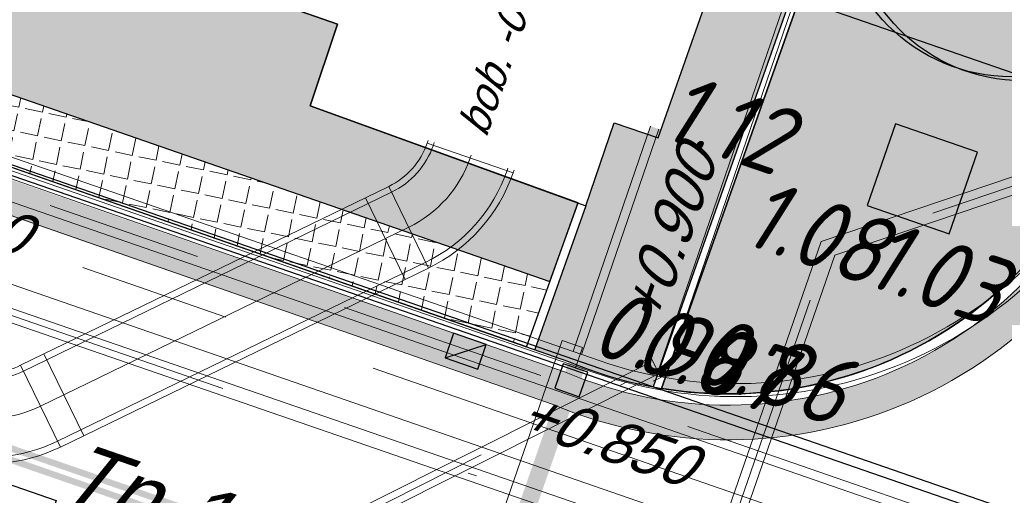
# Model space of a CAD drawing. Header units: metres. Extents: x 128615 to 129083, y 455669 to 456034.
# Tile 104 of 158: x 128862.06 to 128873.44, y 455819.51 to 455825. Entities that reach past the tile are written whole.
import ezdxf
from ezdxf.lldxf.tags import DXFTag

# ---------------------------------------------------------------- set-up
doc = ezdxf.new("R2010")
doc.units = ezdxf.units.M
for name, pattern in [('DASHED', [19.049999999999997, 12.7, -6.35]), ('RI-AWZI_LUCHTLEIDING', [10.4, 5, -1.8, 0, -1.8, 0, -1.8]), ('RI-AWZI_PROCESLEIDING', [18.450000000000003, 6, -1.8, 1.75, -1.8, 1.75, -1.8, 1.75, -1.8]), ('RI-AWZI_SLIBLEIDING', [11, 5, -3, 0, -3]), ('RI-AWZI_TERREINRIOLERING', [19.8, 6, -1.8, 2.4, -1.8, 1.8, -1.8, 2.4, -1.8])]:
    doc.linetypes.add(name, pattern=pattern)
for name, color, linetype, lineweight in [('B-CO-BC-BETONVORM-G', 50, 'Continuous', 18), ('B-ME-RI-KOLK-G', 7, 'Continuous', 25), ('B-WE-OG-HOOGTELIJN-G', 7, 'Continuous', 18), ('B-XX-GR-HAAG-G', 90, 'GR-HAAG1', 13), ('B-XX-RI-AWZI_LUCHTLEIDING-G', 7, 'RI-AWZI_LUCHTLEIDING', 18), ('B-XX-RI-AWZI_PROCESLEIDING-G', 30, 'RI-AWZI_PROCESLEIDING', 18), ('B-XX-RI-AWZI_SLIBLEIDING-G', 40, 'RI-AWZI_SLIBLEIDING', 18), ('B-XX-RI-AWZI_SLIBLEIDING-T25_HDSR', 7, 'Continuous', 35), ('B-XX-RI-AWZI_TERREINRIOLERING-G', 10, 'RI-AWZI_TERREINRIOLERING', 18), ('B-XX-VH-BESTRATING-V', 1, 'Continuous', 18), ('X-XX-AL-T25', 7, 'Continuous', 25)]:
    doc.layers.add(name, color=color, linetype=linetype, lineweight=lineweight)
for name, color, linetype in [('B-ME-RI-PUT-G', 7, 'Continuous'), ('B-XX-GR-BOOM-G', 30, 'Continuous'), ('B-XX-GR-GRAS-G', 90, 'Continuous'), ('B-XX-GR-KRUIDEN-G', 98, 'Continuous'), ('B-XX-KL-ELEKTRA-G_HDSR', 190, 'HDSR_Elektra'), ('B-XX-OG-BEBOUWING-G', 1, 'Continuous'), ('B-XX-RI-AWZI_BEDRIJFSWATER-G_HDSR', 150, 'HDSR_Bedrijfswater'), ('B-XX-RI-AWZI_PROCESLEIDING-T25_HDSR', 7, 'Continuous'), ('B-XX-VH-KANTVERHARDING-G', 60, 'Continuous')]:
    doc.layers.add(name, color=color, linetype=linetype)
doc.styles.add('ISO', font='Iso.shx', dxfattribs={"height": 50})
doc.styles.get("Standard").update_dxf_attribs({"font": 'arial.ttf'})
doc.styles.add('TAUW-ISOCP', font='tcb_isocp.shx')
doc.styles.add('tcb_isocp', font='tcb_isocp.shx')
doc.linetypes.add('GR-HAAG1', pattern='A,6,[176,NLCS.SHX,S=0.125,R=0,X=0,Y=0],-2', length=8)
tags = doc.linetypes.add('HDSR_Bedrijfswater', pattern='A,25,-2,["BW",Standard,S=1.5,R=0,X=0,Y=-0.75],-5', length=32).pattern_tags.tags
tags[6] = DXFTag(74, 10)
tags = doc.linetypes.add('HDSR_Elektra', pattern='A,25,-2,["E",Standard,S=1.5,R=0,X=0,Y=-0.75],-4', length=31).pattern_tags.tags
tags[6] = DXFTag(74, 10)
pattern_1 = [(340.9065815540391, (128738.9979208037, 455858.1422880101), (0.1269369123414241, 0.124052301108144), [0, -0.1587499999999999])]

# ---------------------------------------------------------------- blocks, each defined once
blk = doc.blocks.new('*U164')
at = {"layer": 'B-ME-RI-KOLK-G'}
blk.add_hatch(color=256, dxfattribs=at).paths.add_polyline_path([(0.1997073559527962, -0.1502915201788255), (0.1997073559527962, 0.1497084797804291), (-0.2002926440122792, -0.1502915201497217)])
blk.add_lwpolyline([(0.1997073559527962, -0.1502915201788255), (0.1997073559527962, 0.1497084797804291), (-0.2002926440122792, 0.1497084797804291), (-0.2002926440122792, -0.1502915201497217)], close=True, dxfattribs=at)
blk.add_lwpolyline([(-0.2002926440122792, -0.1502915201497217), (0.1997073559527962, 0.1497084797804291)], dxfattribs=at)
blk = doc.blocks.new('boom')
at = {"layer": 'B-XX-GR-BOOM-G'}
for centre, radius in [((-0.1361402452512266, -0.0007465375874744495), 3.999999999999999), ((0.137785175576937, -0.0007465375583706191), 3.999999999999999), ((0.0008224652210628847, -0.0007465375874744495), 0.09999999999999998)]:
    blk.add_circle(centre, radius, dxfattribs=at)

msp = doc.modelspace()

# ---------------------------------------------------------------- hatches: boundary and pattern name
at = {"layer": 'B-XX-GR-GRAS-G'}
h = msp.add_hatch(dxfattribs=at)
h.set_pattern_fill('CROSS', color=256, scale=0.09999999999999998, angle=-116.5632943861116, style=0)
h.set_pattern_definition([(340.9065815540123, (128738.9979208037, 455858.1422880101), (0.8077808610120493, 0.3923519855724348), [0.3174999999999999, -0.9525]), (70.90658155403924, (128739.0960088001, 455857.9403427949), (-0.3923519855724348, 0.8077808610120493), [0.3174999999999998, -0.9524999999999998])])
h.paths.add_polyline_path([(128845.8675353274, 455784.6485665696), (128847.5685110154, 455784.0597697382), (128847.7647766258, 455784.6267616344), (128846.0638009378, 455785.2155584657)])
h.paths.add_polyline_path([(128967.1055860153, 455860.4144094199), (128969.4210054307, 455866.8918425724), (128880.9006920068, 455904.409712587), (128810.0577815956, 455927.1027515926), (128808.0815679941, 455921.3936663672), (128811.5859768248, 455919.9881814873), (128842.9440111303, 455909.6012506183), (128874.3253125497, 455899.2845629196), (128897.3942134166, 455890.0887698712), (128932.249899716, 455875.2515896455), (128958.9784740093, 455863.874893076)])
edge = h.paths.add_edge_path()
edge.add_line((128984.0843231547, 455804.1850891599), (128953.5143684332, 455822.3927003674))
edge.add_line((128953.5143684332, 455822.3927003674), (128931.0817976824, 455759.6371250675))
edge.add_line((128931.0817976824, 455759.6371250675), (128923.691293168, 455762.2048782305))
edge.add_line((128923.691293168, 455762.2048782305), (128914.0269830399, 455765.5502024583))
edge.add_line((128914.0269830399, 455765.5502024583), (128897.845598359, 455770.6508317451))
edge.add_line((128897.845598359, 455770.6508317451), (128884.7246261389, 455774.2573768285))
edge.add_line((128884.7246261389, 455774.2573768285), (128872.548293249, 455777.8537726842))
edge.add_line((128872.548293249, 455777.8537726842), (128866.079626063, 455781.0475949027))
edge.add_line((128866.079626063, 455781.0475949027), (128866.0212588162, 455781.0678178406))
edge.add_line((128866.0212588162, 455781.0678178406), (128863.5642032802, 455773.7248399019))
edge.add_line((128863.5642032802, 455773.7248399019), (128871.5285838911, 455771.3053608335))
edge.add_line((128871.5285838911, 455771.3053608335), (128871.6722959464, 455771.410655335))
edge.add_arc((128873.3846396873, 455770.369334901), 2.004113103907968, 78.24944847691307, 148.6951358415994, ccw=False)
edge.add_line((128873.7927796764, 455772.3314488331), (128875.0821999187, 455772.0165345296))
edge.add_line((128875.0821999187, 455772.0165345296), (128927.2955738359, 455757.61301808))
edge.add_line((128927.2955738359, 455757.61301808), (128956.895554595, 455749.1705929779))
edge.add_line((128956.895554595, 455749.1705929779), (128984.0843231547, 455804.1850891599))
h = msp.add_hatch(dxfattribs=at)
h.set_pattern_fill('DOTS', color=256, scale=0.09999999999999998, angle=-116.5632943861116, style=0)
h.set_pattern_definition(pattern_1)
edge = h.paths.add_edge_path()
edge.add_line((128869.4764536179, 455820.7405292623), (128873.2971152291, 455831.5419739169))
edge.add_line((128873.2971152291, 455831.5419739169), (128877.1436908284, 455842.5079634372))
edge.add_line((128877.1436908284, 455842.5079634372), (128880.7873684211, 455841.239368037))
edge.add_line((128880.7873684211, 455841.239368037), (128874.6706397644, 455823.8034156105))
edge.add_arc((128870.2434571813, 455825.3755239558), 4.698028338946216, 293.68149924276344, 340.449867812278, ccw=False)
edge.add_arc((128870.2434571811, 455825.3755239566), 4.698028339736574, 260.6037880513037, 293.6814992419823, ccw=False)
h = msp.add_hatch(dxfattribs=at)
h.set_pattern_fill('DOTS', color=256, scale=0.09999999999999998, angle=-116.5632943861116, style=0)
h.set_pattern_definition(pattern_1)
h.paths.add_polyline_path([(128852.7327863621, 455829.4723151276), (128852.4746641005, 455828.7266254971), (128851.9076722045, 455828.9228911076), (128851.5061307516, 455827.7628776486), (128868.1838643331, 455821.9768763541), (128868.5123046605, 455822.8831632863), (128865.4159954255, 455824.0052723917), (128865.7303576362, 455824.9493499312)])
at = {"layer": 'B-XX-GR-HAAG-G'}
h = msp.add_hatch(dxfattribs=at)
h.set_pattern_fill('ANGLE', color=256, scale=0.03999999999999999, angle=-19.09341844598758, style=0)
h.set_pattern_definition([(78.37645749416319, (128738.9979208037, 455858.1422880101), (-0.2736702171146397, 0.05629362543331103), [0.2032, -0.07619999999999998]), (168.3764574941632, (128738.9979208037, 455858.1422880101), (-0.05629362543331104, -0.2736702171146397), [0.2031999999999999, -0.07619999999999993])])
h.paths.add_polyline_path([(128851.5061307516, 455827.7628776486), (128851.2536362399, 455827.0334460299), (128867.9148855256, 455821.2234165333), (128868.1838643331, 455821.9768763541)])
at = {"layer": 'B-XX-GR-KRUIDEN-G'}
h = msp.add_hatch(dxfattribs=at)
h.set_pattern_fill('SWAMP', color=256, scale=0.2, angle=-116.5632943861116, style=0)
h.set_pattern_definition([(340.9065815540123, (128738.9979208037, 455858.1422880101), (3.839350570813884, 3.326515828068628), [0.6349999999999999, -4.444999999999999]), (70.90658155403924, (128739.2979540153, 455858.0384307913), (-0.9611808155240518, 4.988231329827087), [0.3174999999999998, -8.481319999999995]), (70.90658155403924, (128739.3729632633, 455858.0124661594), (-0.9611808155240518, 4.988231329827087), [0.2539999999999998, -8.544819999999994]), (70.90658155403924, (128739.2229447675, 455858.0643954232), (-0.9611808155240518, 4.988231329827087), [0.2539999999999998, -8.544819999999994]), (40.90658155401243, (128739.4479706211, 455857.9865021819), (-0.9611719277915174, 4.988233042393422), [0.2032, -4.876799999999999]), (100.9065815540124, (128739.1479374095, 455858.0903594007), (-4.8005224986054, 1.661717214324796), [0.2032, -4.8768])])
edge = h.paths.add_edge_path()
edge.add_line((128948.4118116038, 455833.4579504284), (128948.6455033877, 455826.0782791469))
edge.add_line((128948.6455033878, 455826.0782791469), (128943.9095911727, 455812.3966981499))
edge.add_line((128943.9095911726, 455812.3966981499), (128941.3888850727, 455813.2785094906))
edge.add_line((128941.3888850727, 455813.2785094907), (128942.1339618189, 455815.4309623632))
edge.add_arc((128932.745274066, 455818.888458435), 10.00508554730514, -20.21683048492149, 71.17534409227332)
edge.add_line((128935.9736453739, 455828.358376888), (128892.1860483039, 455843.579290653))
edge.add_arc((128893.6952972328, 455847.9211051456), 4.596649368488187, -157.04283936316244, -109.16785423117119, ccw=False)
edge.add_arc((128894.4307678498, 455848.232645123), 5.395382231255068, 162.5112662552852, 202.9571606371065, ccw=False)
edge.add_line((128889.2847814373, 455849.8540560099), (128901.8557516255, 455885.6735668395))
edge.add_line((128901.8557516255, 455885.6735668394), (128887.2242848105, 455890.7225570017))
edge.add_line((128887.2242848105, 455890.7225570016), (128887.1817624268, 455890.5997140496))
edge.add_line((128887.1817624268, 455890.5997140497), (128874.5146120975, 455895.1035688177))
edge.add_line((128874.5146120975, 455895.1035688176), (128873.5283828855, 455892.2544503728))
edge.add_arc((128867.280722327, 455871.995513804), 21.20041917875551, 72.86074229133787, 176.4358647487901)
edge.add_line((128846.121308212, 455873.313454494), (128835.0103701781, 455877.1887525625))
edge.add_arc((128817.5916042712, 455889.2204382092), 21.17014088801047, -34.63404912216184, -24.22743715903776)
edge.add_line((128836.8971577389, 455880.5330640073), (128837.0847450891, 455880.5150973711))
edge.add_line((128837.0847450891, 455880.5150973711), (128838.2442237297, 455883.7950644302))
edge.add_line((128838.2442237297, 455883.7950644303), (128838.0851409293, 455883.9110295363))
edge.add_arc((128817.5916042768, 455889.2204382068), 21.17014088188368, -14.52468191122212, 21.05836036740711)
edge.add_line((128837.3478955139, 455896.8272655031), (128838.4437976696, 455897.45125095))
edge.add_line((128838.4437976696, 455897.45125095), (128836.9196742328, 455900.519436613))
edge.add_line((128836.9196742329, 455900.519436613), (128835.8290882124, 455899.9707426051))
edge.add_arc((128817.5916042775, 455889.2204382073), 21.17014088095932, 30.51773535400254, 65.7725628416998)
edge.add_line((128826.2789784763, 455908.5259916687), (128826.2969451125, 455908.713579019))
edge.add_line((128826.2969451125, 455908.7135790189), (128823.0169780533, 455909.8730576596))
edge.add_line((128823.0169780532, 455909.8730576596), (128822.9010129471, 455909.7139748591))
edge.add_arc((128817.591604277, 455889.2204382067), 21.17014088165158, 75.47531808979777, 155.5873596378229)
edge.add_line((128798.3142327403, 455897.9701702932), (128798.1176121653, 455897.9799474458))
edge.add_line((128798.1176121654, 455897.9799474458), (128797.7211869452, 455896.8585281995))
edge.add_line((128797.7211869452, 455896.8585281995), (128793.8072384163, 455898.2133509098))
edge.add_arc((128775.6531717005, 455909.0573338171), 21.14620778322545, -30.85117203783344, -24.45064201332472)
edge.add_line((128794.9029489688, 455900.3047239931), (128795.4902118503, 455900.2458409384))
edge.add_line((128795.4902118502, 455900.2458409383), (128796.7020683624, 455903.7467742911))
edge.add_line((128796.7020683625, 455903.746774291), (128796.1976420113, 455904.0486570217))
edge.add_arc((128775.6531716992, 455909.057333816), 21.14620778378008, -13.70124981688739, 21.18853243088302)
edge.add_line((128795.3698146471, 455916.7003760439), (128797.9082227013, 455917.9559061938))
edge.add_line((128797.9082227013, 455917.9559061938), (128796.4067381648, 455921.1222890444))
edge.add_line((128796.4067381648, 455921.1222890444), (128793.8362756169, 455919.8525566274))
edge.add_arc((128775.6531717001, 455909.0573338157), 21.1462077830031, 30.69740409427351, 65.54935799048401)
edge.add_line((128784.4057815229, 455928.3071110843), (128784.4646645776, 455928.8943739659))
edge.add_line((128784.4646645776, 455928.8943739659), (128780.9637312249, 455930.1062304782))
edge.add_line((128780.9637312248, 455930.1062304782), (128780.6618484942, 455929.6018041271))
edge.add_arc((128775.6531717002, 455909.0573338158), 21.14620778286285, 76.298750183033, 155.5095457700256)
edge.add_line((128756.4094808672, 455917.8233173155), (128755.8262168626, 455917.8979581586))
edge.add_line((128755.8262168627, 455917.8979581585), (128754.6142224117, 455914.3971073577))
edge.add_line((128754.6142224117, 455914.3971073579), (128755.1121866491, 455914.0802848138))
edge.add_arc((128775.6531716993, 455909.057333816), 21.1462077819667, 166.2589379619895, 191.7043835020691)
edge.add_line((128754.9466508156, 455904.7675673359), (128751.1985842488, 455903.6584638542))
edge.add_line((128751.1985842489, 455903.6584638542), (128751.1173775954, 455903.9197317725))
edge.add_line((128751.1173775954, 455903.9197317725), (128741.4969709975, 455907.2999279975))
edge.add_line((128741.4969709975, 455907.2999279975), (128757.0495062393, 455938.2990116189))
edge.add_line((128757.0495062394, 455938.2990116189), (128795.963293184, 455925.5684809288))
edge.add_line((128795.963293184, 455925.5684809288), (128808.0815679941, 455921.3936663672))
edge.add_line((128808.0815679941, 455921.3936663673), (128811.5859768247, 455919.9881814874))
edge.add_line((128811.5859768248, 455919.9881814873), (128842.9440111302, 455909.6012506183))
edge.add_line((128842.9440111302, 455909.6012506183), (128874.3253125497, 455899.2845629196))
edge.add_line((128874.3253125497, 455899.2845629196), (128897.3942134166, 455890.0887698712))
edge.add_line((128897.3942134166, 455890.0887698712), (128932.249899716, 455875.2515896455))
edge.add_line((128932.249899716, 455875.2515896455), (128958.9784740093, 455863.874893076))
edge.add_line((128958.9784740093, 455863.8748930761), (128948.4118116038, 455833.4579504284))
h.paths.add_polyline_path([(128845.694092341, 455904.4570519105), (128848.0856081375, 455905.5477301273), (128849.2310223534, 455903.2376735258), (128848.6444501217, 455901.5319182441), (128846.8291906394, 455902.1678003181)], flags=16)
at = {"layer": 'B-XX-VH-BESTRATING-V'}
h = msp.add_hatch(dxfattribs=at)
h.set_pattern_fill('AR-B88', color=256, scale=0.001999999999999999, angle=-116.5632943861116, style=0)
h.set_pattern_definition([(340.9065815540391, (222427.2334215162, -244865.0047561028), (0.1329372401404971, 0.384042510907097), []), (70.90658155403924, (222427.2334215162, -244865.0047561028), (-0.05908401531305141, 0.4505111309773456), [0.4063999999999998, -0.4063999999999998])])
h.paths.add_polyline_path([(128848.0971045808, 455878.635931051, -0.4037405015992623), (128873.2287957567, 455891.4051268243), (128873.5244922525, 455892.2556497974, 0.4868956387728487), (128846.1151016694, 455873.2097112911), (128834.9511693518, 455877.1034928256, 0.04666700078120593), (128836.8971577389, 455880.5330640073), (128837.0847450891, 455880.5150973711), (128838.2442237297, 455883.7950644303), (128838.0851409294, 455883.9110295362, 0.156520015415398), (128837.3478955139, 455896.827265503), (128838.4437976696, 455897.45125095), (128836.9196742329, 455900.519436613), (128835.8290882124, 455899.9707426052, 0.1550531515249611), (128826.2789784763, 455908.5259916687), (128826.2969451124, 455908.7135790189), (128824.5146119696, 455909.3436393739), (128824.2202072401, 455908.4931332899), (128825.3340023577, 455908.0994032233), (128825.3205751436, 455907.9592113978, -0.1738342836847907), (128835.4657427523, 455898.7804478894), (128836.5160855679, 455899.3088947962), (128837.2594004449, 455897.8125408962), (128836.2169129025, 455897.2189686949, -0.1740133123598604), (128837.0524737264, 455883.5500615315), (128837.1721865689, 455883.4627955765), (128836.4705692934, 455881.478040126), (128836.3303774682, 455881.4914673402, -0.3844101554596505), (128811.8267057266, 455869.7873592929), (128811.7490435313, 455869.6698747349), (128810.8869354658, 455869.9746326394), (128810.5925307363, 455869.1241265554), (128812.1120620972, 455868.5869674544), (128812.2159800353, 455868.7441707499, 0.07544990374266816), (128818.5706738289, 455868.0729492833, 0.07589524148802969), (128824.8361656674, 455869.3284499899), (128826.3976501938, 455866.1488804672), (128827.2047040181, 455866.5576945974), (128826.1752094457, 455868.7079874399), (128828.4456792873, 455869.8032831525), (128829.4583531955, 455867.6595790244), (128832.7670077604, 455866.4857812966), (128833.0882556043, 455867.3781987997), (128830.0883369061, 455868.4308349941), (128828.7671010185, 455871.2403620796), (128828.8525096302, 455871.2937297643, 0.08531439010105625), (128834.1918941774, 455876.0825068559), (128837.7766362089, 455874.850374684), (128842.5594630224, 455873.1541507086), (128846.0838651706, 455871.9276488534), (128846.0810004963, 455871.8227441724, 0.1974429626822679), (128852.3271716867, 455856.9670565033), (128850.4531680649, 455851.7043292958), (128837.7009904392, 455856.1264283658), (128837.4045707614, 455855.2651000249), (128841.2029329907, 455853.9566605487), (128840.2940743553, 455851.3180823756, -0.03739428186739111), (128840.2171224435, 455851.0270438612, -0.0366327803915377), (128840.1005161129, 455850.7561483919), (128837.9778480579, 455844.5936657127, -0.02691818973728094), (128837.9180416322, 455844.3852272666, -0.02615719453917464), (128837.8387947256, 455844.1899691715), (128836.9097664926, 455841.4928350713), (128836.1198297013, 455841.7703814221), (128834.2752362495, 455836.4663716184), (128835.044899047, 455836.1989614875), (128833.9672562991, 455833.0983045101, 0.04583804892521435), (128834.7845963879, 455832.7170226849), (128835.7157441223, 455835.3939975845), (128836.2000348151, 455836.7517529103), (128835.4308187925, 455837.03347389), (128836.694533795, 455840.6411847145), (128837.4668797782, 455840.3769051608), (128841.9721584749, 455853.3663621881), (128875.616844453, 455841.6266952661), (128872.6042422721, 455832.6313486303), (128869.4363862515, 455823.6340851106), (128868.9275225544, 455823.8103949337), (128868.6019804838, 455822.8506645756), (128868.0093077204, 455821.190477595), (128868.4012366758, 455821.0537541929, 0.05439538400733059), (128869.3766180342, 455820.7581588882), (128873.2027955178, 455831.5751975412), (128875.0930636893, 455836.9640584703, -0.0412858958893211), (128875.1754991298, 455837.2859374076, -0.04334982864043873), (128875.3176973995, 455837.6044542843), (128877.0161506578, 455842.4464806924), (128860.0173804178, 455848.3648314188), (128851.3064607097, 455851.4074056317), (128853.0583824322, 455856.2732795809, 0.3272972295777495), (128877.9961818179, 455853.7020223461), (128879.4539705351, 455851.9601852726), (128881.0431873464, 455853.2495140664), (128880.1699822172, 455854.3809194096), (128882.1130744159, 455856.0401414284), (128883.0879052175, 455854.9247671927), (128883.6943496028, 455855.4497789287), (128882.3422394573, 455857.0749083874), (128882.4127906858, 455857.1464639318, 0.5271845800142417), (128875.6562547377, 455891.4715256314), (128874.8988719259, 455891.7329317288), (128874.6549034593, 455890.9093898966, -0.402981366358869), (128886.4646925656, 455865.3548980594, -1)])
h.paths.add_polyline_path([(128876.3997198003, 455841.651282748), (128877.6867014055, 455841.2057909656), (128877.8829670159, 455841.7727828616), (128876.5959854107, 455842.218274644)], flags=24)
h = msp.add_hatch(dxfattribs=at)
h.set_pattern_fill('BRICK', color=256, scale=0.03307086, angle=-116.5097316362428)
h.set_pattern_definition([(340.9065815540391, (128781.00315288, 455850.7668853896), (0.0686929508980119, 0.1984471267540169), []), (70.90658155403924, (128781.00315288, 455850.7668853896), (-0.3968942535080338, 0.1373859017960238), [0.2099999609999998, -0.2099999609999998]), (70.90658155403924, (128781.2016000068, 455850.6981924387), (-0.3968942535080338, 0.1373859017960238), [-0.2099999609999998, 0.2099999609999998])])
edge = h.paths.add_edge_path()
edge.add_line((128831.6126664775, 455838.8346340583), (128839.0652869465, 455860.4902585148))
edge.add_line((128839.0652869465, 455860.4902585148), (128836.3034510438, 455861.4412710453))
edge.add_line((128836.3034510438, 455861.4412710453), (128833.541615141, 455862.3922835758))
edge.add_arc((128834.2946828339, 455864.407557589), 2.151381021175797, 165.7586443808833, 249.5102871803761, ccw=False)
edge.add_line((128832.2094179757, 455864.936812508), (128832.7229766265, 455866.3634640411))
edge.add_line((128832.7229766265, 455866.3634640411), (128829.5305935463, 455867.4960062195))
edge.add_line((128829.5305935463, 455867.4960062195), (128825.7790093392, 455865.6897798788))
edge.add_line((128825.7790093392, 455865.6897798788), (128824.1892600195, 455861.2288345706))
edge.add_line((128824.1892600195, 455861.2288345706), (128829.3480097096, 455859.4118744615))
edge.add_arc((128828.6821113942, 455857.5376763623), 1.98897940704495, -20.160679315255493, 70.43999003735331, ccw=False)
edge.add_line((128830.5492255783, 455856.8521665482), (128825.085613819, 455841.0700632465))
edge.add_arc((128820.6003911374, 455842.5189337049), 4.713432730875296, 246.4303146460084, 342.09788309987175, ccw=False)
edge.add_line((128818.7156584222, 455838.1987218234), (128794.9887339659, 455846.4591081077))
edge.add_line((128794.9887339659, 455846.4591081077), (128740.4443933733, 455865.3829613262))
edge.add_arc((128742.7378552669, 455872.1050294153), 7.102546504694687, 156.7495911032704, 251.16118143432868, ccw=False)
edge.add_line((128736.2121179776, 455874.9087625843), (128740.8492055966, 455888.4475361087))
edge.add_arc((128747.4193090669, 455885.7839878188), 7.08948158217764, 110.50432189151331, 157.9321541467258, ccw=False)
edge.add_line((128744.936019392, 455892.4243207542), (128746.0560372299, 455895.6599412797))
edge.add_line((128746.0560372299, 455895.6599412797), (128750.9663574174, 455893.9602221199))
edge.add_line((128750.9663574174, 455893.9602221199), (128752.5278960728, 455898.5416274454))
edge.add_line((128752.5278960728, 455898.5416274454), (128752.0152830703, 455900.3559231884))
edge.add_line((128752.0152830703, 455900.3559231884), (128751.9765845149, 455900.3451798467))
edge.add_line((128751.9765845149, 455900.3451798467), (128751.0126086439, 455903.818817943))
edge.add_line((128751.0126086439, 455903.818817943), (128743.3040688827, 455906.5354959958))
edge.add_line((128743.3040688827, 455906.5354959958), (128719.892912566, 455838.9029857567))
edge.add_line((128719.892912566, 455838.9029857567), (128720.2712589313, 455838.7734198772))
edge.add_line((128720.2712589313, 455838.7734198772), (128743.5504862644, 455906.0245387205))
edge.add_line((128743.5504862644, 455906.0245387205), (128750.6829467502, 455903.5108851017))
edge.add_line((128750.6829467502, 455903.5108851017), (128752.1090925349, 455898.5527556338))
edge.add_line((128752.1090925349, 455898.5527556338), (128750.717407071, 455894.4696833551))
edge.add_line((128750.717407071, 455894.4696833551), (128745.8088863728, 455896.1687796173))
edge.add_line((128745.8088863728, 455896.1687796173), (128744.6185725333, 455892.7300809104))
edge.add_arc((128747.419309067, 455885.7839878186), 7.489481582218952, 111.9598016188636, 158.0177529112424)
edge.add_line((128740.4743136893, 455888.5874452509), (128735.6521931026, 455874.5084362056))
edge.add_arc((128742.711383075, 455872.0759849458), 7.466524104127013, 160.9871051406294, 251.273710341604)
edge.add_line((128740.3142736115, 455865.0047157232), (128794.856583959, 455846.0815660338))
edge.add_line((128794.856583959, 455846.0815660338), (128818.5714073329, 455837.8252763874))
edge.add_arc((128820.6003911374, 455842.5189337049), 5.113432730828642, 246.6220382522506, 342.0506229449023)
edge.add_line((128825.4649488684, 455840.9430934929), (128830.9260443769, 455856.717928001))
edge.add_arc((128828.6821113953, 455857.5376763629), 2.388979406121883, 339.9318582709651, 430.4537588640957)
edge.add_line((128829.4813863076, 455859.7889831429), (128824.7008226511, 455861.4727425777))
edge.add_line((128824.7008226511, 455861.4727425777), (128826.1020253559, 455865.4046131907))
edge.add_line((128826.1020253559, 455865.4046131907), (128829.4604913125, 455867.0964502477))
edge.add_line((128829.4604913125, 455867.0964502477), (128832.2105117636, 455866.120842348))
edge.add_line((128832.2105117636, 455866.120842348), (128831.8267665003, 455865.0548087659))
edge.add_arc((128834.2946828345, 455864.4075575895), 2.551381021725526, 165.3042260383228, 249.6319906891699)
edge.add_line((128833.4066780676, 455862.0156979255), (128838.5569163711, 455860.2422612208))
edge.add_line((128838.5569163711, 455860.2422612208), (128831.2322111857, 455838.9583295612))
edge.add_arc((128836.4510621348, 455837.3560573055), 5.459274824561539, 162.9326608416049, 251.688394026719)
edge.add_line((128834.7358411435, 455832.1732300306), (128868.2102711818, 455820.5590485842))
edge.add_arc((128870.243457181, 455825.3755239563), 5.22802833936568, 247.1138597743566, 340.4610631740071)
edge.add_line((128875.1704265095, 455823.6270235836), (128882.5907182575, 455844.7795449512))
edge.add_arc((128880.2053561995, 455845.6949556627), 2.55498119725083, 339.0051081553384, 400.5811834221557)
edge.add_line((128882.1458260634, 455847.357034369), (128879.1820600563, 455850.9862143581))
edge.add_line((128879.1820600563, 455850.9862143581), (128886.2461834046, 455856.9579368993))
edge.add_arc((128882.7728296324, 455860.6776088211), 5.089218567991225, 313.038728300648, 342.0620473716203)
edge.add_line((128887.6146643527, 455859.110196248), (128893.0181774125, 455874.5159597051))
edge.add_arc((128882.8722026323, 455877.7590635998), 10.65169127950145, 342.2738127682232, 419.290512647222)
edge.add_line((128888.3118646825, 455886.917043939), (128886.2148499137, 455887.872679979))
edge.add_line((128886.2148499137, 455887.872679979), (128886.1094443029, 455887.4783866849))
edge.add_line((128886.1094443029, 455887.4783866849), (128888.1745737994, 455886.5274173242))
edge.add_arc((128882.8857705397, 455877.7600346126), 10.23906438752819, -17.723255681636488, 58.900096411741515, ccw=False)
edge.add_line((128892.6388684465, 455874.6430616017), (128887.2355901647, 455859.2379771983))
edge.add_arc((128882.7728296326, 455860.677608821), 4.689218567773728, 313.1287842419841, 342.12093767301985, ccw=False)
edge.add_line((128885.978569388, 455857.2553283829), (128883.1729931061, 455854.8264816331))
edge.add_line((128883.1729931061, 455854.8264816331), (128878.5836409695, 455851.0866857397))
edge.add_line((128878.5836409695, 455851.0866857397), (128881.839104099, 455847.1002356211))
edge.add_arc((128880.2053561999, 455845.6949556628), 2.15498119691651, -21.143024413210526, 40.70070699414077, ccw=False)
edge.add_line((128882.2152704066, 455844.9176598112), (128877.8010034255, 455832.3322089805))
edge.add_line((128877.8010034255, 455832.3322089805), (128874.7932273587, 455823.7601450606))
edge.add_arc((128870.243457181, 455825.3755239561), 4.828028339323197, 246.96541338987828, 340.45278373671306, ccw=False)
edge.add_line((128868.354313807, 455820.9324400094), (128834.8638834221, 455832.552191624))
edge.add_arc((128836.4510621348, 455837.3560573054), 5.059274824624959, 163.0072479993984, 251.7166439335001, ccw=False)
h = msp.add_hatch(dxfattribs=at)
h.set_pattern_fill('BRICK', color=256, scale=0.03307086, angle=-116.5097316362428)
h.set_pattern_definition([(340.9065815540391, (128782.926339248, 455849.4786328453), (0.0686929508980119, 0.1984471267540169), []), (70.90658155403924, (128782.926339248, 455849.4786328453), (-0.3968942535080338, 0.1373859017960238), [0.2099999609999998, -0.2099999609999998]), (70.90658155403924, (128783.1247863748, 455849.4099398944), (-0.3968942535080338, 0.1373859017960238), [-0.2099999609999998, 0.2099999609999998])])
edge = h.paths.add_edge_path()
edge.add_arc((128879.3936255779, 455805.876259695), 4.601891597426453, 69.65643380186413, 160.8966683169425, ccw=False)
edge.add_line((128880.9934671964, 455810.1911076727), (128924.3141953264, 455795.1533938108))
edge.add_arc((128927.7884713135, 455804.2752318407), 9.761071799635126, 249.1494361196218, 341.8216779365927)
edge.add_line((128937.0623695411, 455801.2300168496), (128942.0115575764, 455815.4747647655))
edge.add_arc((128932.7452740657, 455818.8884584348), 9.875085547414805, 339.7762308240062, 431.1775957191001)
edge.add_line((128935.9313305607, 455828.2354557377), (128892.1413870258, 455843.4571851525))
edge.add_arc((128893.9661163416, 455848.2104546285), 5.091483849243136, 160.6539968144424, 248.9987380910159, ccw=False)
edge.add_line((128889.1621217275, 455849.8971210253), (128901.6898106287, 455885.5933068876))
edge.add_line((128901.6898106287, 455885.5933068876), (128887.1807336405, 455890.6000690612))
edge.add_line((128887.1807336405, 455890.6000690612), (128887.0472073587, 455890.2230276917))
edge.add_line((128887.0472073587, 455890.2230276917), (128901.1792229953, 455885.34635333))
edge.add_line((128901.1792229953, 455885.34635333), (128888.7847076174, 455850.0296298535))
edge.add_arc((128893.9661163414, 455848.2104546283), 5.491483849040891, 160.6539968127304, 249.0667786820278)
edge.add_line((128892.0041211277, 455843.0814225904), (128935.8011466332, 455827.857231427))
edge.add_arc((128932.7452740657, 455818.888458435), 9.475085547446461, -20.24600750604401, 71.18481212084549, ccw=False)
edge.add_line((128941.6349457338, 455815.6095891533), (128936.683389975, 455801.3580264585))
edge.add_arc((128927.7884713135, 455804.2752318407), 9.36107179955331, 249.1132310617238, 341.8424167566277, ccw=False)
edge.add_line((128924.4510408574, 455795.5293057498), (128881.0276453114, 455810.6025633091))
edge.add_arc((128879.3920985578, 455805.8776308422), 5.000000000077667, 70.9065815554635, 160.9065815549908)
edge.add_line((128874.6671660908, 455807.5131775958), (128865.6289427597, 455781.5539549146))
edge.add_line((128865.6289427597, 455781.5539549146), (128866.0087595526, 455781.4282871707))
edge.add_line((128866.0087595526, 455781.4282871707), (128875.0451606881, 455807.3823338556))
h = msp.add_hatch(dxfattribs=at)
h.set_pattern_fill('BRICK', color=256, scale=0.03307086, angle=-116.5097316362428)
h.set_pattern_definition([(340.9065815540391, (128783.8454226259, 455851.7425535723), (0.0686929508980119, 0.1984471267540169), []), (70.90658155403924, (128783.8454226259, 455851.7425535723), (-0.3968942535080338, 0.1373859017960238), [0.2099999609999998, -0.2099999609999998]), (70.90658155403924, (128784.0438697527, 455851.6738606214), (-0.3968942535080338, 0.1373859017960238), [-0.2099999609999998, 0.2099999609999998])])
edge = h.paths.add_edge_path()
edge.add_line((128861.4038347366, 455782.8793159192), (128861.7947090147, 455782.7438867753))
edge.add_line((128861.7947090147, 455782.7438867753), (128870.8909128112, 455809.4955534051))
edge.add_arc((128866.1659803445, 455811.131100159), 4.999999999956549, 340.9065815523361, 430.9065815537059)
edge.add_line((128867.8015270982, 455815.8560326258), (128851.089812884, 455821.6408327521))
edge.add_line((128851.089812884, 455821.6408327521), (128850.9690239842, 455821.2908317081))
edge.add_line((128850.9690239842, 455821.2908317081), (128867.6706833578, 455815.4780380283))
edge.add_arc((128866.1659803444, 455811.1311001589), 4.599999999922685, -19.09341844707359, 70.90658155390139, ccw=False)
edge.add_line((128870.5129182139, 455809.6263971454), (128861.4038347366, 455782.8793159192))
h = msp.add_hatch(dxfattribs=at)
h.set_pattern_fill('AR-HBONE', color=256, scale=0.001999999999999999, angle=-71.56329438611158, style=0)
h.set_pattern_definition([(70.90658155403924, (128858.2873194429, 455816.4036909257), (-0.1255526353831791, 0.2584898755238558), [0.6095999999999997, -0.2031999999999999]), (160.9065815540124, (128858.3537880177, 455816.5957120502), (-0.1255526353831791, 0.2584898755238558), [0.6095999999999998, -0.2031999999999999])])
h.paths.add_polyline_path([(128860.0047439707, 455817.9940533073), (128852.2490111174, 455820.6787189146, -0.1387956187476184), (128858.7688282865, 455814.4236153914)])
edge = h.paths.add_edge_path()
edge.add_line((128860.9016832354, 455808.2244074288), (128861.6415052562, 455808.3818733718))
edge.add_line((128861.6415052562, 455808.3818733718), (128861.2547125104, 455810.1991418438))
edge.add_line((128861.2547125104, 455810.1991418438), (128864.1889841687, 455810.8236810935))
edge.add_line((128864.1889841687, 455810.8236810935), (128870.0834504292, 455808.7831278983))
edge.add_line((128870.0834504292, 455808.7831278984), (128870.3900699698, 455809.6689213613))
edge.add_arc((128866.1659803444, 455811.1311001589), 4.469999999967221, -19.09341844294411, 70.90658155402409)
edge.add_line((128867.6281591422, 455815.3551897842), (128865.6468579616, 455816.0410219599))
edge.add_line((128865.6468579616, 455816.04102196), (128865.6320736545, 455815.9983411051))
edge.add_line((128865.6320736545, 455815.9983411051), (128865.2541070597, 455816.1292657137))
edge.add_line((128865.2541070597, 455816.1292657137), (128865.2688633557, 455816.1718657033))
edge.add_line((128865.2688633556, 455816.1718657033), (128860.0047439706, 455817.9940533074))
edge.add_line((128860.0047439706, 455817.9940533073), (128858.7688282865, 455814.4236153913))
edge.add_arc((128844.4592124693, 455806.0338404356), 16.58774935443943, 23.340030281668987, 30.383236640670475, ccw=False)
edge.add_line((128859.6895830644, 455812.6056925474), (128860.9209354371, 455813.2076095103))
edge.add_line((128860.9209354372, 455813.2076095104), (128861.7165791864, 455811.5520491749))
edge.add_line((128861.7165791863, 455811.5520491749), (128860.3613994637, 455810.7533613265))
edge.add_arc((128844.4592124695, 455806.0338404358), 16.58774935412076, 7.588609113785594, 16.530066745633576, ccw=False)
h.paths.add_polyline_path([(128857.727515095, 455816.1970599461), (128857.37349271, 455815.4889608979), (128857.7089080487, 455815.321266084), (128858.0629304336, 455816.0293651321)], flags=24)

# ---------------------------------------------------------------- linework, layer by layer
at = {"layer": 'B-CO-BC-BETONVORM-G', "linetype": 'Continuous'}
for p, q in [((128866.7676060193, 455823.576193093), (128867.7598744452, 455823.23282249)), ((128866.3230823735, 455823.0753024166), (128866.7819224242, 455822.1308630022)), ((128866.0532425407, 455822.9442052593), (128866.5120825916, 455821.9997658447)), ((128862.3377041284, 455821.1390732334), (128862.7965441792, 455820.1946338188)), ((128862.0678642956, 455821.0079760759), (128862.5267043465, 455820.0635366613))]:
    msp.add_line(p, q, dxfattribs=at)
at = {"layer": 'B-CO-BC-BETONVORM-G'}
for points in [[(128778.2244842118, 455854.0403167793), (128777.802292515, 455852.8206468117, 0.4142135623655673), (128778.819936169, 455850.7255049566), (128878.9895601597, 455816.0515483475, 0.4142135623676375), (128881.0847020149, 455817.0691920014), (128881.7841473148, 455819.089820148)], [(128779.0749720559, 455853.7459183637), (128778.652780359, 455852.5262483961, 0.4142135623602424), (128779.1143345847, 455851.5759928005), (128879.2839585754, 455816.9020361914, 0.414213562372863), (128880.2342141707, 455817.3635904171), (128880.9336594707, 455819.3842185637)], [(128851.849016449, 455823.7776403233), (128861.4384723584, 455820.955602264, 0.1867403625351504), (128862.0678642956, 455821.0079760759), (128866.3230823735, 455823.0753024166, 0.1989123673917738), (128866.7676060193, 455823.576193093), (128866.7779970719, 455823.6062210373)], [(128851.8258637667, 455823.7062735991), (128861.4172987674, 455820.8836531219, 0.186740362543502), (128862.1006385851, 455820.9405161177), (128866.3558566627, 455823.0078424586, 0.198912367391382), (128866.8384823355, 455823.5516666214), (128866.8488733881, 455823.5816945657)], [(128851.5248788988, 455822.7785061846), (128861.1420420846, 455819.948314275, 0.186740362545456), (128862.5267043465, 455820.0635366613), (128866.7819224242, 455822.1308630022, 0.1989123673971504), (128867.7598744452, 455823.23282249), (128867.770265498, 455823.2628504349)], [(128851.548031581, 455822.8498729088), (128861.1632156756, 455820.020263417, 0.1867403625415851), (128862.4939300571, 455820.1309966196), (128866.7491481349, 455822.1983229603, 0.1989123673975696), (128867.6889981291, 455823.2573489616), (128867.6993891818, 455823.2873769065)]]:
    msp.add_lwpolyline(points, format="xyb", dxfattribs=at)
at = {"layer": 'B-ME-RI-KOLK-G', "lineweight": -3}
msp.add_lwpolyline([(128868.2405358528, 455820.7427496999), (128868.5240318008, 455820.6446168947), (128868.6221646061, 455820.9281128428), (128868.338668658, 455821.0262456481)], close=True, dxfattribs=at)
at = {"layer": 'B-ME-RI-PUT-G', "flags": 128}
msp.add_lwpolyline([(128861.1074759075, 455819.9214334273), (128862.4777513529, 455819.4472549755), (128862.0035729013, 455818.0769795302), (128860.633297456, 455818.551157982)], close=True, dxfattribs=at)
at = {"layer": 'B-XX-GR-GRAS-G'}
msp.add_lwpolyline([(128869.4764536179, 455820.7405292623), (128873.2971152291, 455831.5419739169), (128877.1436908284, 455842.5079634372), (128880.7873684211, 455841.239368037), (128874.6706397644, 455823.8034156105, -0.2069461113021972), (128872.1304300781, 455821.0731056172, -0.1453393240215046), (128869.4764536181, 455820.7405292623, -2.48198159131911)], format="xyb", dxfattribs=at)
for points in [[(128852.7327863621, 455829.4723151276), (128852.4746641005, 455828.7266254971), (128851.9076722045, 455828.9228911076), (128851.5061307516, 455827.7628776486), (128868.1838643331, 455821.9768763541), (128868.5123046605, 455822.8831632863), (128865.4159954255, 455824.0052723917), (128865.7303576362, 455824.9493499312), (128852.732786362, 455829.4723151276)], [(128871.8527436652, 455822.8540729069), (128872.7977301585, 455822.5269635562), (128873.1248395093, 455823.4719500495), (128872.179853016, 455823.7990594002)]]:
    msp.add_lwpolyline(points, close=True, dxfattribs=at)
msp.add_lwpolyline([(128871.0686726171, 455825.2419133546), (128874.7306087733, 455823.9743253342)], dxfattribs=at)
at = {"layer": 'B-XX-GR-HAAG-G'}
msp.add_lwpolyline([(128851.5061307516, 455827.7628776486), (128851.2536362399, 455827.0334460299), (128867.9148855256, 455821.2234165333), (128868.1838643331, 455821.9768763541), (128851.5061307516, 455827.7628776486)], close=True, dxfattribs=at)
at = {"layer": 'B-XX-KL-ELEKTRA-G_HDSR', "linetype": 'DASHED', "const_width": 0.1999999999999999}
msp.add_lwpolyline([(128933.2054491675, 455795.3195783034), (128740.7385198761, 455861.942469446)], close=True, dxfattribs=at)
msp.add_lwpolyline([(128869.4434402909, 455823.7377336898), (128867.4730228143, 455818.0730160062)], dxfattribs=at)
at = {"layer": 'B-XX-OG-BEBOUWING-G'}
msp.add_lwpolyline([(128837.4668797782, 455840.3769051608), (128836.6945337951, 455840.6411847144), (128835.4308187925, 455837.03347389), (128836.2000348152, 455836.7517529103), (128835.7157441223, 455835.3939975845), (128865.7303576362, 455824.9493499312), (128865.4159954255, 455824.0052723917), (128868.6019804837, 455822.8506645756), (128868.9275225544, 455823.8103949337), (128869.4363862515, 455823.6340851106), (128872.6042422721, 455832.6313486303), (128875.616844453, 455841.6266952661), (128841.9721584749, 455853.3663621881), (128837.4668797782, 455840.3769051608)], dxfattribs=at)
msp.add_lwpolyline([(128861.1074759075, 455819.9214334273), (128862.4777513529, 455819.4472549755), (128862.0035729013, 455818.0769795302), (128860.633297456, 455818.551157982)], close=True, dxfattribs=at)
at = {"layer": 'B-XX-RI-AWZI_BEDRIJFSWATER-G_HDSR', "flags": 128}
msp.add_lwpolyline([(128894.1255675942, 455812.080840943), (128777.3603368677, 455852.4529863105), (128759.62377046, 455858.5925414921), (128757.1746141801, 455851.5171717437), (128750.1374288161, 455831.1874407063), (128748.2586940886, 455831.8377692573)], dxfattribs=at)
at = {"layer": 'B-XX-RI-AWZI_BEDRIJFSWATER-G_HDSR'}
msp.add_lwpolyline([(128824.7489068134, 455829.3148887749), (128826.8796792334, 455835.4704791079), (128883.5114265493, 455815.8672633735), (128883.558682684, 455816.003781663)], dxfattribs=at)
at = {"layer": 'B-XX-RI-AWZI_LUCHTLEIDING-G', "linetype": 'Continuous'}
for p, q in [((128869.4627468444, 455817.068801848), (128871.3211654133, 455822.4376616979)), ((128869.6517503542, 455817.0033979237), (128871.4780696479, 455822.2795556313))]:
    msp.add_line(p, q, dxfattribs=at)
at = {"layer": 'B-XX-RI-AWZI_LUCHTLEIDING-G'}
for p, q in [((128869.3513266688, 455821.1009913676), (128869.2619488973, 455821.0561403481)), ((128869.4679393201, 455820.8686091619), (128869.3513266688, 455821.1009913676)), ((128869.3785615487, 455820.8237581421), (128869.4679393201, 455820.8686091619))]:
    msp.add_line(p, q, dxfattribs=at)
at = {"layer": 'B-XX-RI-AWZI_LUCHTLEIDING-G', "linetype": 'Continuous'}
for points in [[(128878.2398308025, 455824.7743692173), (128871.3211654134, 455822.4376616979)], [(128878.3896426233, 455824.6138677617), (128871.4780696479, 455822.2795556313)]]:
    msp.add_lwpolyline(points, dxfattribs=at)
at = {"layer": 'B-XX-RI-AWZI_LUCHTLEIDING-G'}
msp.add_lwpolyline([(128869.5572485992, 455817.0360998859), (128871.3996174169, 455822.3586086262)], dxfattribs=at)
at = {"layer": 'B-XX-RI-AWZI_LUCHTLEIDING-G', "linetype": 'Continuous'}
for points in [[(128862.8871469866, 455817.8012329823), (128869.329063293, 455821.0338769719, -0.2022535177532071)], [(128862.958908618, 455817.6582285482), (128869.4008249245, 455820.8908725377, -0.2022535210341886)]]:
    msp.add_lwpolyline(points, format="xyb", dxfattribs=at)
at = {"layer": 'B-XX-RI-AWZI_LUCHTLEIDING-G'}
msp.add_lwpolyline([(128862.9230278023, 455817.7297307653), (128869.3649441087, 455820.9623747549, -0.2022535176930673)], format="xyb", dxfattribs=at)
at = {"layer": 'B-XX-RI-AWZI_PROCESLEIDING-G'}
for points in [[(128778.6497281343, 455853.8931175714), (128778.2275364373, 455852.6734476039, 0.414213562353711), (128778.9671353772, 455851.1507488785), (128879.1367593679, 455816.4767922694, 0.4142135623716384), (128880.6594580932, 455817.2163912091), (128881.3589033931, 455819.2370193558)], [(128851.6869476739, 455823.2780732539), (128861.2902572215, 455820.4519582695, 0.1867403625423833), (128862.2972843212, 455820.5357563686), (128866.5525023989, 455822.6030827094, 0.1989123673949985), (128867.2637402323, 455823.4045077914), (128867.274131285, 455823.4345357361)]]:
    msp.add_lwpolyline(points, format="xyb", dxfattribs=at)
at = {"layer": 'B-XX-RI-AWZI_SLIBLEIDING-G'}
msp.add_lwpolyline([(128826.0536061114, 455828.7296676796), (128827.4866845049, 455832.8837834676, -0.4142135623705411), (128828.1986947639, 455833.2305418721), (128874.5113310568, 455817.2537030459, 0.41393410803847), (128875.2231668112, 455817.5999563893), (128895.6746628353, 455876.7004547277, 0.1989123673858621), (128895.6491540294, 455877.1283004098), (128889.2744013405, 455890.2495780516, 0.1983621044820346), (128888.9549514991, 455890.5336842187), (128869.5004833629, 455897.3119885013, 0.1233219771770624), (128869.2294782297, 455897.3364069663), (128841.3179204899, 455892.9595706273)], format="xyb", dxfattribs=at)
at = {"layer": 'B-XX-RI-AWZI_SLIBLEIDING-G', "linetype": 'Continuous'}
for points in [[(128826.1292324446, 455828.7035782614), (128827.562310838, 455832.8576940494, -0.4142135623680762), (128828.1726053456, 455833.154915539), (128874.4852416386, 455817.1780767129, 0.4139341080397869), (128875.2987682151, 455817.5737948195), (128895.7502642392, 455876.674293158, 0.1989123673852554), (128895.721111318, 455877.1632596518), (128889.3463586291, 455890.2845372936, 0.1983621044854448), (128888.9812730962, 455890.6092300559), (128869.52680496, 455897.3875343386, 0.1233219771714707), (128869.2170848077, 455897.4154411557), (128841.305527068, 455893.0386048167)], [(128825.9779797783, 455828.7557570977), (128827.4110581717, 455832.9098728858, -0.4142135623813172), (128828.224784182, 455833.3061682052), (128874.5374204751, 455817.329329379, 0.4139341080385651), (128875.1475654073, 455817.6261179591), (128895.5990614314, 455876.7266162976, 0.1989123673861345), (128895.5771967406, 455877.0933411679), (128889.2024440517, 455890.2146188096, 0.1983621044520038), (128888.9286299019, 455890.4581383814), (128869.4741617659, 455897.2364426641, 0.1233219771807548), (128869.2418716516, 455897.2573727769), (128841.3303139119, 455892.8805364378)]]:
    msp.add_lwpolyline(points, format="xyb", dxfattribs=at)
at = {"layer": 'B-XX-RI-AWZI_SLIBLEIDING-T25_HDSR', "flags": 128}
msp.add_lwpolyline([(128861.0931535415, 455821.8826785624, 0, 0.09599999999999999, 0), (128861.2390532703, 455822.1309873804, 0, 0, 0), (128863.6349973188, 455826.2086785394, 0, 0, 0), (128863.8500589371, 455826.4268541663, 0, 0, 0)], format="xyseb", dxfattribs=at)
at = {"layer": 'B-XX-RI-AWZI_TERREINRIOLERING-G'}
msp.add_lwpolyline([(128776.2270958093, 455852.686528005), (128917.8512501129, 455803.6629858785, -0.1316524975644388), (128919.9945946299, 455802.2121915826), (128923.8042717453, 455797.8152007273)], format="xyb", dxfattribs=at)
for points in [[(128878.2932484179, 455824.6868610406), (128871.3995996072, 455822.3586026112)], [(128868.4804134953, 455820.9771803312), (128868.562190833, 455821.2134269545), (128868.3259442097, 455821.2952042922), (128866.9000700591, 455817.1759951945)]]:
    msp.add_lwpolyline(points, dxfattribs=at)
at = {"layer": 'B-XX-VH-BESTRATING-V'}
for p, q in [((128834.7719621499, 455832.8253387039), (128868.7533590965, 455821.0625965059)), ((128834.7228957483, 455832.6835907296), (128868.704292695, 455820.9208485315)), ((128873.3668974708, 455832.397194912), (128869.4157209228, 455820.8846364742)), ((128873.4614820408, 455832.3647332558), (128869.5154085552, 455820.8663659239)), ((128839.4478282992, 455831.0480439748), (128868.704292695, 455820.9208485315)), ((128869.3489621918, 455823.7705654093), (128868.4551974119, 455821.1658056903)), ((128869.443407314, 455823.7376974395), (128868.5496963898, 455821.1330946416))]:
    msp.add_line(p, q, dxfattribs=at)
for points in [[(128829.5305935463, 455867.4960062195), (128832.7229766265, 455866.3634640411), (128832.2094179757, 455864.936812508, 0.3826212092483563), (128833.541615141, 455862.3922835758), (128839.0652869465, 455860.4902585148), (128831.6126664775, 455838.8346340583, 0.4076313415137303), (128834.8638834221, 455832.5521916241), (128851.8008086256, 455826.7070874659), (128868.354313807, 455820.9324400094, 0.4321552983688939), (128874.7932273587, 455823.7601450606), (128877.8010034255, 455832.3322089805), (128882.2152704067, 455844.9176598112, 0.2765903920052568), (128881.8391040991, 455847.1002356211), (128878.5836409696, 455851.0866857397), (128881.1250912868, 455853.1485598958)], [(128887.6146643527, 455859.1101962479, -0.1273194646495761), (128886.2461834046, 455856.9579368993), (128883.4348019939, 455854.5240645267), (128879.1472794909, 455851.0288794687), (128882.1458260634, 455847.357034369, -0.2753335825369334), (128882.5907182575, 455844.7795449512), (128878.178442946, 455832.199772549), (128875.1704265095, 455823.6270235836, -0.4314296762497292), (128868.2102711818, 455820.5590485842), (128851.6696862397, 455826.3291888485), (128834.7358411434, 455832.1732300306, -0.4078671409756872), (128831.2322111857, 455838.9583295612), (128838.5569163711, 455860.2422612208)]]:
    msp.add_lwpolyline(points, format="xyb", dxfattribs=at)
for centre, radius in [((128870.3398394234, 455825.6457810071), 4.85), ((128870.3398394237, 455825.645781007), 5)]:
    msp.add_arc(centre, radius, 250.9065814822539, 340.9067179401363, dxfattribs=at)
at = {"layer": 'B-XX-VH-KANTVERHARDING-G'}
msp.add_lwpolyline([(128839.1882113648, 455860.4479549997), (128831.7363332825, 455838.7944877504, 0.4075486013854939), (128834.905476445, 455832.6753612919), (128851.8434234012, 455826.8299045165), (128868.4012366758, 455821.0537541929, 0.4324109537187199), (128874.6706397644, 455823.8034156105), (128877.6783355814, 455832.3752508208), (128882.0932894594, 455844.962660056, 0.2770772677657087), (128881.7394805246, 455847.0167012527), (128878.4004584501, 455851.1054727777), (128881.0431873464, 455853.2495140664)], format="xyb", dxfattribs=at)
for points in [[(128853.0583824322, 455856.2732795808), (128851.3064607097, 455851.4074056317), (128860.0173804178, 455848.3648314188), (128877.0161506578, 455842.4464806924), (128873.2027955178, 455831.5751975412), (128869.3766180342, 455820.7581588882)], [(128853.1386551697, 455856.2010343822), (128851.4347489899, 455851.4685211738), (128860.0503551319, 455848.4592383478), (128877.1436908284, 455842.5079634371), (128873.2971152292, 455831.5419739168), (128869.4764536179, 455820.7405292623)], [(128868.5078017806, 455822.8842855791), (128867.9148855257, 455821.2234165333)], [(128868.6019804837, 455822.8506645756), (128868.0093077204, 455821.190477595)]]:
    msp.add_lwpolyline(points, dxfattribs=at)

# ---------------------------------------------------------------- block references
at = {"layer": 'B-ME-RI-KOLK-G', "rotation": 340.8943232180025}
msp.add_blockref('*U164', (128867.2116407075, 455821.1725032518), dxfattribs=at)
at = {"layer": 'B-XX-GR-BOOM-G', "xscale": 0.5038551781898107, "yscale": 0.5038551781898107, "zscale": 0.5038551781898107, "rotation": 340.9065815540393}
msp.add_blockref('boom', (128873.5859601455, 455826.3338895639), dxfattribs=at)

# ---------------------------------------------------------------- texts
at = {"layer": 'B-WE-OG-HOOGTELIJN-G'}
for s, height, rotation, style, oblique, p in [('1.12', 0.7999999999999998, 341.1994003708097, 'ISO', 13.5, (128869.443015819, 455823.6499628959, 1.122012)), ('+0.900', 0.4999999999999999, 70.90657821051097, 'TAUW-ISOCP', 20.00023775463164, (128869.4552633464, 455821.4453322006)), ('+1.100', 0.4999999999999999, 340.9065796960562, 'TAUW-ISOCP', 20.00023775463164, (128860.095056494, 455822.9301834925)), ('1.08', 0.7999999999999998, 341.1994003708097, 'ISO', 13.5, (128870.3748948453, 455822.4277591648, 1.076612)), ('1.03', 0.7999999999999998, 341.1994003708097, 'ISO', 13.5, (128871.7863681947, 455821.9525187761, 1.030049)), ('0.90', 0.7999999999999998, 341.1994003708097, 'ISO', 13.5, (128868.6213998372, 455821.1658876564, 0.904293)), ('0.87', 0.7999999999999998, 341.1994003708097, 'ISO', 13.5, (128869.1117026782, 455820.9866734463, 0.86703)), ('0.86', 0.7999999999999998, 341.1994003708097, 'ISO', 13.5, (128869.7978650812, 455820.860491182, 0.855809)), ('+0.850', 0.4999999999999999, 340.9065796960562, 'TAUW-ISOCP', 20.00023775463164, (128867.792279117, 455820.2657713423))]:
    msp.add_text(s, height=height, rotation=rotation, dxfattribs=dict(at, style=style, oblique=oblique)).set_placement(p)
at = {"layer": 'B-XX-RI-AWZI_PROCESLEIDING-T25_HDSR', "style": 'tcb_isocp', "oblique": 20.00023775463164}
for s, rotation, p in [('bob. -0.850', 71.08706962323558, (128867.4505444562, 455823.6289091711)), ('GVK %%129900 vv', 340.906581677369, (128858.3117211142, 455823.2782645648))]:
    msp.add_text(s, height=0.36, rotation=rotation, dxfattribs=at).set_placement(p)
at = {"layer": 'X-XX-AL-T25', "style": 'tcb_isocp', "oblique": 20.00023775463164}
msp.add_text('Tp-1', height=0.7, rotation=340.9120216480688, dxfattribs=at).set_placement((128862.468969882, 455819.4968167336))

doc.saveas('drawing.dxf')
